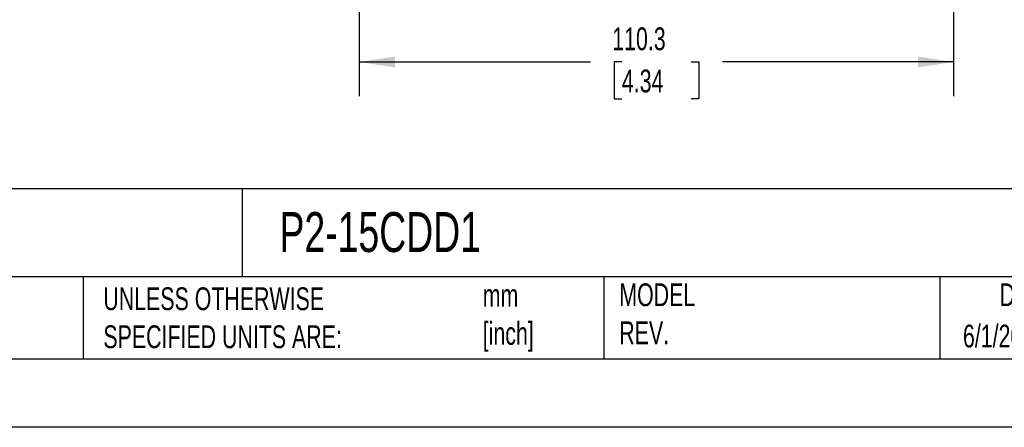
# Model space of a CAD drawing. Header units: millimetres. Extents: x 0 to 559, y 0 to 432.
# Tile 13 of 24: x 270 to 453, y 0 to 76. Entities that reach past the tile are written whole.
import ezdxf

# ---------------------------------------------------------------- set-up
doc = ezdxf.new("R2010")
doc.units = ezdxf.units.MM
doc.header["$LTSCALE"] = 2
doc.linetypes.add('CENTERX2', pattern=[20.32, 12.7, -2.54, 2.54, -2.54])
doc.layers.add('DIMENSIONS', color=140, linetype='Continuous', lineweight=25)
doc.layers.add('TEXT', color=140, linetype='Continuous', lineweight=25)
doc.styles.add('SLDTEXTSTYLE0', font='TXT', dxfattribs={"width": 0.7})
doc.dimstyles.new('SLDDIMSTYLE0', dxfattribs={"dimtxt": 4.316016, "dimasz": 6.604, "dimexe": 0, "dimexo": 0.0625, "dimgap": 1.079004, "dimtad": 0, "dimtih": 1, "dimtoh": 1, "dimdec": 1, "dimrnd": 1e-09, "dimzin": 12, "dimdsep": 46, "dimtxsty": 'SLDTEXTSTYLE0', "dimsah": 1, "dimcen": 0.09, "dimadec": 0, "dimazin": 3, "dimtfac": 1, "dimtdec": 1, "dimtofl": 0, "dimtmove": 0, "dimatfit": 3, "dimfxl": 0, "dimfrac": 2, "dimtolj": 1, "dimtzin": 12, "dimarcsym": 0})

# ---------------------------------------------------------------- blocks, each defined once
blk = doc.blocks.new('_D_1')
at = {"layer": 'DIMENSIONS'}
for p, q in [((443.5, 134.02), (443.5, 61.47)), ((333.23, 96.47), (333.23, 61.47)), ((333.23, 67.82), (376.1, 67.82)), ((381.95, 67.82), (380.5, 67.82)), ((380.5, 67.82), (380.5, 60.96)), ((394.78, 67.82), (396.23, 67.82)), ((396.23, 67.82), (396.23, 60.96)), ((443.5, 67.82), (400.63, 67.82)), ((380.5, 60.96), (381.95, 60.96)), ((396.23, 60.96), (394.78, 60.96))]:
    blk.add_line(p, q, dxfattribs=at)
for points in [[(333.23, 67.82), (339.84, 66.81), (339.84, 68.84)], [(443.5, 67.82), (436.89, 68.84), (436.89, 66.81)]]:
    blk.add_solid(points, dxfattribs=at)
at = {"layer": 'DIMENSIONS', "char_height": 4.233, "attachment_point": 1, "style": 'SLDTEXTSTYLE0'}
for s, insert in [('110.3', (380.16, 74.24)), ('4.34', (381.95, 66.42))]:
    blk.add_mtext(s, dxfattribs=dict(at, insert=insert))

msp = doc.modelspace()

# ---------------------------------------------------------------- linework, layer by layer
at = {"color": 7, "linetype": 'Continuous'}
msp.add_line((558.8, 0.01), (0, 0.01), dxfattribs=at)
at = {"layer": 'TEXT'}
for p, q in [((546.1, 44.25), (12.7, 44.25)), ((311.52, 44.25), (311.52, 27.94)), ((546.1, 27.94), (12.7, 27.94)), ((282, 27.94), (282, 12.7)), ((378.6, 27.94), (378.6, 12.7)), ((440.93, 27.94), (440.93, 12.7)), ((12.7, 12.7), (546.1, 12.7))]:
    msp.add_line(p, q, dxfattribs=at)

# ---------------------------------------------------------------- texts
at = {"layer": 'TEXT', "linetype": 'CENTERX2', "lineweight": 18, "style": 'SLDTEXTSTYLE0'}
for s, insert, char_height, attachment_point in [('P2-15CDD1', (318.42, 39.96), 7.408, 1), ('UNLESS OTHERWISE ^JSPECIFIED UNITS ARE:', (285.74, 25.99), 4.2333, 1), ('mm^J[inch]', (356.13, 26.61), 4.233, 1), ('MODEL ^JREV.', (381.47, 26.73), 4.2333, 1), ('DRAWING DATE', (467.45, 26.73), 4.2333, 2), ('6/1/2026', (445.23, 19.06), 4.233, 1)]:
    msp.add_mtext(s, dxfattribs=dict(at, insert=insert, char_height=char_height, attachment_point=attachment_point))

# ---------------------------------------------------------------- dimensions: what is measured, and where the dimension line sits
at = {"layer": 'DIMENSIONS'}
dim = msp.add_linear_dim(base=(443.5, 67.82), p1=(333.23, 99.01), p2=(443.5, 136.56), dimstyle='SLDDIMSTYLE0', dxfattribs=at)
dim.commit()
dim.dimension.update_dxf_attribs({"geometry": '_D_1', "text_midpoint": (388.37, 67.82), "dimtype": 160})

doc.saveas('drawing.dxf')
